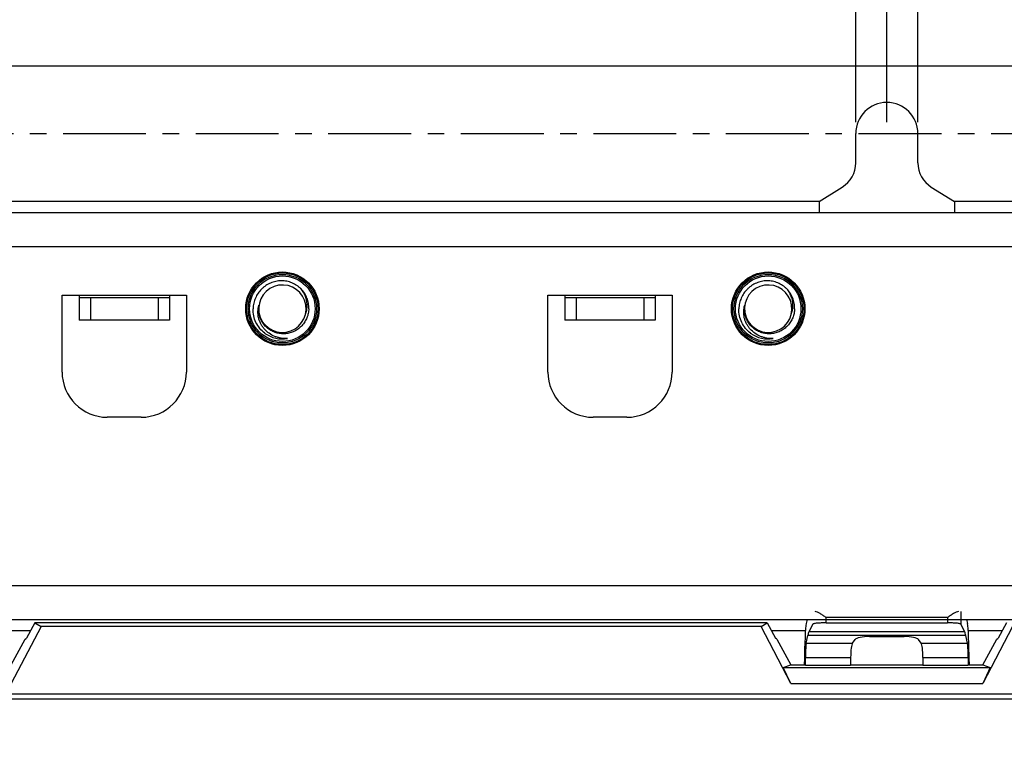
# Model space of a CAD drawing. Header units: millimetres. Extents: x 5740 to 7888, y -1457 to 417.
# Tile 113 of 120: x 7204 to 7291, y 142 to 207. Entities that reach past the tile are written whole.
import ezdxf

# ---------------------------------------------------------------- set-up
doc = ezdxf.new("R2010")
doc.units = ezdxf.units.MM
doc.header["$LTSCALE"] = 23.1
doc.header["$PDMODE"] = 3
doc.header["$PDSIZE"] = 0.31
doc.linetypes.add('CENTER', pattern=[50.8, 31.75, -6.35, 6.35, -6.35])
doc.layers.get('0').update_dxf_attribs({"linetype": 'CONTINUOUS'})
doc.layers.get('Defpoints').update_dxf_attribs({"linetype": 'CONTINUOUS'})
for name, color, linetype in [('M5_NUT_5P182', 7, 'CONTINUOUS'), ('TEXT', 7, 'CONTINUOUS'), ('W3_BACKPLATE_4SLOT2', 7, 'CONTINUOUS'), ('W3_BP_4SLOT_COVER1_2211232', 7, 'CONTINUOUS')]:
    doc.layers.add(name, color=color, linetype=linetype)
doc.styles.get("Standard").update_dxf_attribs({"font": 'arial.ttf'})
doc.dimstyles.new('DIMSTYLE_2$0', dxfattribs={"dimtxt": 2.5, "dimasz": 3, "dimexe": 0.18, "dimexo": 0.0625, "dimgap": 0.09, "dimtad": 1, "dimdec": 0, "dimdsep": 46, "dimtxsty": 'Standard', "dimblk": '_FILLED', "dimcen": 0.09, "dimadec": 0, "dimazin": 0, "dimtp": 0.01, "dimtm": 0.01, "dimtfac": 1, "dimtdec": 0, "dimtofl": 0, "dimtmove": 0, "dimatfit": 3, "dimldrblk": '_FILLED', "dimfxl": 0, "dimtolj": 1, "dimarcsym": 0})

# ---------------------------------------------------------------- blocks, each defined once
blk = doc.blocks.new('_FILLED')
at = {"color": 0, "linetype": 'ByBlock'}
blk.add_solid([(0, 0), (-1, 0.2), (-1, -0.2)], dxfattribs=at)
blk = doc.blocks.new('*D483')
at = {"color": 0, "linetype": 'Continuous', "lineweight": -2}
for p, q in [((7133.095, 171.117), (7133.095, 244.706)), ((7386.095, 171.117), (7386.095, 244.706)), ((7138.095, 242.206), (7381.095, 242.206))]:
    blk.add_line(p, q, dxfattribs=at)
at = {"layer": 'Defpoints', "color": 0, "linetype": 'Continuous'}
for p in [(7386.095, 242.206), (7133.095, 170.117), (7386.095, 170.117)]:
    blk.add_point(p, dxfattribs=at)
at = {"color": 0, "linetype": 'Continuous', "lineweight": -2, "xscale": 5, "yscale": 5, "zscale": 5, "rotation": 180}
blk.add_blockref('_FILLED', (7133.095, 242.206), dxfattribs=at)
at = {"color": 0, "linetype": 'Continuous', "lineweight": -2, "xscale": 5, "yscale": 5, "zscale": 5}
blk.add_blockref('_FILLED', (7386.095, 242.206), dxfattribs=at)
at = {"color": 0, "linetype": 'Continuous', "insert": (7259.883, 248.372), "char_height": 7.5, "attachment_point": 5}
blk.add_mtext('\\A1;253(8.27)', dxfattribs=at)
blk = doc.blocks.new('*D484')
at = {"color": 0, "linetype": 'Continuous', "lineweight": -2}
for p, q in [((7364.095, 203.017), (7500.495, 203.017)), ((7497.995, 198.017), (7497.995, -8.983)), ((7289.595, -13.983), (7500.495, -13.983))]:
    blk.add_line(p, q, dxfattribs=at)
at = {"layer": 'Defpoints', "color": 0, "linetype": 'Continuous'}
for p in [(7363.095, 203.017), (7288.595, -13.983), (7497.995, -13.983)]:
    blk.add_point(p, dxfattribs=at)
at = {"color": 0, "linetype": 'Continuous', "lineweight": -2, "xscale": 5, "yscale": 5, "zscale": 5}
for p, rotation in [((7497.995, 203.017), 90), ((7497.995, -13.983), 270)]:
    blk.add_blockref('_FILLED', p, dxfattribs=dict(at, rotation=rotation))
at = {"color": 0, "linetype": 'Continuous', "insert": (7491.828, 94.867), "char_height": 7.5, "attachment_point": 5, "rotation": 90}
blk.add_mtext('\\A1;217(8.54)', dxfattribs=at)
blk = doc.blocks.new('*D485')
at = {"color": 0, "linetype": 'Continuous', "lineweight": -2}
for p, q in [((7195.095, 198.017), (7195.095, 227.853)), ((7281.095, 198.017), (7281.095, 227.853)), ((7200.095, 225.353), (7276.095, 225.353))]:
    blk.add_line(p, q, dxfattribs=at)
at = {"layer": 'Defpoints', "color": 0, "linetype": 'Continuous'}
for p in [(7281.095, 225.353), (7195.095, 197.017), (7281.095, 197.017)]:
    blk.add_point(p, dxfattribs=at)
at = {"color": 0, "linetype": 'Continuous', "lineweight": -2, "xscale": 5, "yscale": 5, "zscale": 5, "rotation": 180}
blk.add_blockref('_FILLED', (7195.095, 225.353), dxfattribs=at)
at = {"color": 0, "linetype": 'Continuous', "lineweight": -2, "xscale": 5, "yscale": 5, "zscale": 5}
blk.add_blockref('_FILLED', (7281.095, 225.353), dxfattribs=at)
at = {"color": 0, "linetype": 'Continuous', "insert": (7238.095, 231.52), "char_height": 7.5, "attachment_point": 5}
blk.add_mtext('\\A1;86(3.39)', dxfattribs=at)
blk = doc.blocks.new('*D487')
at = {"color": 0, "linetype": 'Continuous', "lineweight": -2}
for p, q in [((7192.345, 198.017), (7192.345, 211.517)), ((7197.845, 198.017), (7197.845, 211.517)), ((7187.345, 209.017), (7182.345, 209.017)), ((7202.845, 209.017), (7251.467, 209.017))]:
    blk.add_line(p, q, dxfattribs=at)
at = {"layer": 'Defpoints', "color": 0, "linetype": 'Continuous'}
for p in [(7197.845, 209.017), (7192.345, 197.017), (7197.845, 197.017)]:
    blk.add_point(p, dxfattribs=at)
at = {"color": 0, "linetype": 'Continuous', "lineweight": -2, "xscale": 5, "yscale": 5, "zscale": 5}
blk.add_blockref('_FILLED', (7192.345, 209.017), dxfattribs=at)
at = {"color": 0, "linetype": 'Continuous', "lineweight": -2, "xscale": 5, "yscale": 5, "zscale": 5, "rotation": 180}
blk.add_blockref('_FILLED', (7197.845, 209.017), dxfattribs=at)
at = {"color": 0, "linetype": 'Continuous', "insert": (7229.656, 215.183), "char_height": 7.5, "attachment_point": 5}
blk.add_mtext('\\A1;5.5(0.22)', dxfattribs=at)
blk = doc.blocks.new('*D488')
at = {"color": 0, "linetype": 'Continuous', "lineweight": -2}
for p, q in [((7278.345, 198.017), (7278.345, 211.517)), ((7283.845, 198.017), (7283.845, 211.517)), ((7273.345, 209.017), (7268.345, 209.017)), ((7288.845, 209.017), (7337.467, 209.017))]:
    blk.add_line(p, q, dxfattribs=at)
at = {"layer": 'Defpoints', "color": 0, "linetype": 'Continuous'}
for p in [(7283.845, 209.017), (7278.345, 197.017), (7283.845, 197.017)]:
    blk.add_point(p, dxfattribs=at)
at = {"color": 0, "linetype": 'Continuous', "lineweight": -2, "xscale": 5, "yscale": 5, "zscale": 5}
blk.add_blockref('_FILLED', (7278.345, 209.017), dxfattribs=at)
at = {"color": 0, "linetype": 'Continuous', "lineweight": -2, "xscale": 5, "yscale": 5, "zscale": 5, "rotation": 180}
blk.add_blockref('_FILLED', (7283.845, 209.017), dxfattribs=at)
at = {"color": 0, "linetype": 'Continuous', "insert": (7315.656, 215.183), "char_height": 7.5, "attachment_point": 5}
blk.add_mtext('\\A1;5.5(0.22)', dxfattribs=at)
blk = doc.blocks.new('*D498')
at = {"color": 0, "linetype": 'Continuous', "lineweight": -2}
for p, q in [((7281.095, 198.017), (7281.095, 227.853)), ((7351.095, 198.017), (7351.095, 227.853)), ((7286.095, 225.353), (7346.095, 225.353))]:
    blk.add_line(p, q, dxfattribs=at)
at = {"layer": 'Defpoints', "color": 0, "linetype": 'Continuous'}
for p in [(7351.095, 225.353), (7281.095, 197.017), (7351.095, 197.017)]:
    blk.add_point(p, dxfattribs=at)
at = {"color": 0, "linetype": 'Continuous', "lineweight": -2, "xscale": 5, "yscale": 5, "zscale": 5, "rotation": 180}
blk.add_blockref('_FILLED', (7281.095, 225.353), dxfattribs=at)
at = {"color": 0, "linetype": 'Continuous', "lineweight": -2, "xscale": 5, "yscale": 5, "zscale": 5}
blk.add_blockref('_FILLED', (7351.095, 225.353), dxfattribs=at)
at = {"color": 0, "linetype": 'Continuous', "insert": (7316.095, 231.52), "char_height": 7.5, "attachment_point": 5}
blk.add_mtext('\\A1;70(2.76)', dxfattribs=at)

msp = doc.modelspace()

# ---------------------------------------------------------------- linework, layer by layer
at = {"layer": 'M5_NUT_5P182', "color": 7}
for centre, radius in [((7227.595, 181.517), 3.164), ((7227.595, 181.517), 3.029), ((7227.595, 181.517), 2.9), ((7270.595, 181.517), 3.164), ((7270.595, 181.517), 3.029), ((7270.595, 181.517), 2.9)]:
    msp.add_circle(centre, radius, dxfattribs=at)
for centre, radius, start, end in [((7227.595, 181.517), 2.1, 189.29821, 189.01748), ((7270.595, 181.517), 2.1, 189.29821, 189.01748), ((7227.599, 181.52), 2.677, 233.47319, 234.19376), ((7227.596, 181.517), 2.672, 234.19384, 234.61939), ((7227.659, 181.469), 2.671, 232.69531, 232.92261), ((7227.595, 181.517), 2.671, 234.65747, 279.60023), ((7227.591, 181.54), 2.695, 277.26887, 278.9876), ((7227.591, 181.54), 2.694, 278.98759, 279.5884), ((7270.599, 181.52), 2.677, 233.47319, 234.19376), ((7270.596, 181.517), 2.672, 234.19384, 234.61939), ((7270.659, 181.469), 2.671, 232.69531, 232.92261), ((7270.595, 181.517), 2.671, 234.65747, 279.60023), ((7270.591, 181.54), 2.695, 277.26887, 278.9876), ((7270.591, 181.54), 2.694, 278.98759, 279.5884)]:
    msp.add_arc(centre, radius, start, end, dxfattribs=at)
for points, knots in [([(7229.935, 181.517), (7229.941, 181.678), (7229.924, 181.922), (7229.852, 182.237), (7229.749, 182.543), (7229.562, 182.904), (7229.305, 183.219), (7229.066, 183.437), (7228.806, 183.629), (7228.447, 183.819), (7227.98, 183.958), (7227.495, 184.002), (7227.011, 183.951), (7226.545, 183.806), (7226.188, 183.613), (7225.928, 183.42), (7225.689, 183.204), (7225.429, 182.891), (7225.234, 182.535), (7225.12, 182.232), (7225.035, 181.92), (7225.005, 181.678), (7225, 181.517)], [0, 0, 0, 0, 0.062471, 0.093746, 0.125022, 0.187495, 0.24997, 0.281247, 0.312524, 0.375001, 0.43748, 0.499961, 0.562443, 0.624926, 0.687412, 0.718691, 0.749971, 0.812459, 0.874948, 0.906227, 0.937506, 1, 1, 1, 1]), ([(7272.935, 181.517), (7272.941, 181.678), (7272.924, 181.922), (7272.852, 182.237), (7272.749, 182.543), (7272.562, 182.904), (7272.305, 183.219), (7272.066, 183.437), (7271.806, 183.629), (7271.447, 183.819), (7270.98, 183.958), (7270.495, 184.002), (7270.011, 183.951), (7269.545, 183.806), (7269.188, 183.613), (7268.928, 183.42), (7268.689, 183.204), (7268.429, 182.891), (7268.234, 182.535), (7268.12, 182.232), (7268.035, 181.92), (7268.005, 181.678), (7268, 181.517)], [0, 0, 0, 0, 0.062471, 0.093746, 0.125022, 0.187495, 0.24997, 0.281247, 0.312524, 0.375001, 0.43748, 0.499961, 0.562443, 0.624926, 0.687412, 0.718691, 0.749971, 0.812459, 0.874948, 0.906227, 0.937506, 1, 1, 1, 1]), ([(7229.766, 181.517), (7229.776, 181.59), (7229.789, 181.738), (7229.785, 181.96), (7229.759, 182.18), (7229.697, 182.469), (7229.566, 182.817), (7229.409, 183.07), (7229.321, 183.189)], [0, 0, 0, 0, 0.12496, 0.249984, 0.375018, 0.500067, 0.749967, 1, 1, 1, 1]), ([(7272.766, 181.517), (7272.776, 181.59), (7272.789, 181.738), (7272.785, 181.96), (7272.759, 182.18), (7272.697, 182.469), (7272.566, 182.817), (7272.409, 183.07), (7272.321, 183.189)], [0, 0, 0, 0, 0.12496, 0.249984, 0.375018, 0.500067, 0.749967, 1, 1, 1, 1]), ([(7226.041, 179.344), (7225.875, 179.47), (7225.573, 179.763), (7225.235, 180.294), (7225.031, 180.89), (7224.994, 181.309), (7225, 181.517)], [0, 0, 0, 0, 0.250026, 0.500021, 0.750006, 1, 1, 1, 1]), ([(7228.04, 178.883), (7227.85, 178.873), (7227.563, 178.888), (7227.192, 178.97), (7226.831, 179.092), (7226.411, 179.322), (7226.054, 179.641), (7225.821, 179.941), (7225.675, 180.186), (7225.559, 180.447), (7225.477, 180.721), (7225.431, 181.002), (7225.421, 181.287), (7225.449, 181.571), (7225.492, 181.756), (7225.52, 181.846)], [0, 0, 0, 0, 0.125074, 0.187688, 0.2503, 0.375263, 0.500176, 0.562708, 0.625232, 0.687743, 0.750236, 0.812703, 0.875157, 0.9376, 1, 1, 1, 1]), ([(7229.935, 181.517), (7229.931, 181.379), (7229.897, 181.104), (7229.773, 180.706), (7229.581, 180.337), (7229.325, 180.009), (7229.015, 179.732), (7228.659, 179.516), (7228.269, 179.369), (7227.86, 179.296), (7227.443, 179.301), (7227.035, 179.382), (7226.65, 179.54), (7226.301, 179.767), (7226.002, 180.057), (7225.764, 180.398), (7225.597, 180.78), (7225.537, 181.051), (7225.52, 181.188)], [0, 0, 0, 0, 0.062513, 0.12502, 0.18753, 0.250036, 0.312542, 0.375045, 0.437548, 0.50005, 0.562549, 0.625048, 0.687545, 0.75004, 0.812532, 0.875025, 0.93751, 1, 1, 1, 1]), ([(7229.636, 181.026), (7229.683, 181.144), (7229.731, 181.308), (7229.76, 181.475), (7229.766, 181.517)], [0, 0, 0, 0, 0.749793, 1, 1, 1, 1]), ([(7269.041, 179.344), (7268.875, 179.47), (7268.573, 179.763), (7268.235, 180.294), (7268.031, 180.89), (7267.994, 181.309), (7268, 181.517)], [0, 0, 0, 0, 0.250026, 0.500021, 0.750006, 1, 1, 1, 1]), ([(7271.04, 178.883), (7270.85, 178.873), (7270.563, 178.888), (7270.192, 178.97), (7269.831, 179.092), (7269.411, 179.322), (7269.054, 179.641), (7268.821, 179.941), (7268.675, 180.186), (7268.559, 180.447), (7268.477, 180.721), (7268.431, 181.002), (7268.421, 181.287), (7268.449, 181.571), (7268.492, 181.756), (7268.52, 181.846)], [0, 0, 0, 0, 0.125074, 0.187688, 0.2503, 0.375263, 0.500176, 0.562708, 0.625232, 0.687743, 0.750236, 0.812703, 0.875157, 0.9376, 1, 1, 1, 1]), ([(7272.935, 181.517), (7272.931, 181.379), (7272.897, 181.104), (7272.773, 180.706), (7272.581, 180.337), (7272.325, 180.009), (7272.015, 179.732), (7271.659, 179.516), (7271.269, 179.369), (7270.86, 179.296), (7270.443, 179.301), (7270.035, 179.382), (7269.65, 179.54), (7269.301, 179.767), (7269.002, 180.057), (7268.764, 180.398), (7268.597, 180.78), (7268.537, 181.051), (7268.52, 181.188)], [0, 0, 0, 0, 0.062513, 0.12502, 0.18753, 0.250036, 0.312542, 0.375045, 0.437548, 0.50005, 0.562549, 0.625048, 0.687545, 0.75004, 0.812532, 0.875025, 0.93751, 1, 1, 1, 1]), ([(7272.636, 181.026), (7272.683, 181.144), (7272.731, 181.308), (7272.76, 181.475), (7272.766, 181.517)], [0, 0, 0, 0, 0.749793, 1, 1, 1, 1])]:
    msp.add_open_spline(points, degree=3, knots=knots, dxfattribs=at)
at = {"layer": 'TEXT', "color": 7, "linetype": 'CENTER', "ltscale": 0.01}
msp.add_line((7184.716, 197.017), (7372.88, 197.017), dxfattribs=at)
at = {"layer": 'W3_BACKPLATE_4SLOT2', "color": 7}
for p, q in [((7156.095, 203.017), (7320.095, 203.017)), ((7278.345, 194.414), (7278.345, 197.017)), ((7283.845, 194.414), (7283.845, 197.017)), ((7275.095, 191.017), (7277.155, 192.285)), ((7285.034, 192.285), (7287.095, 191.017)), ((7275.095, 191.017), (7201.095, 191.017)), ((7275.095, 191.017), (7275.095, 190.017)), ((7287.095, 191.017), (7287.095, 190.017)), ((7324.095, 191.017), (7287.095, 191.017)), ((7152.095, 190.017), (7324.095, 190.017)), ((7152.095, 187.017), (7324.095, 187.017)), ((7208.095, 175.917), (7208.095, 182.717)), ((7208.095, 182.717), (7219.095, 182.717)), ((7209.595, 182.717), (7209.595, 182.517)), ((7209.595, 182.517), (7209.595, 180.517)), ((7209.595, 182.517), (7217.595, 182.517)), ((7210.595, 182.517), (7210.595, 180.517)), ((7216.595, 182.517), (7216.595, 180.517)), ((7217.595, 182.717), (7217.595, 182.517)), ((7217.595, 182.517), (7217.595, 180.517)), ((7219.095, 182.717), (7219.095, 175.917)), ((7251.095, 175.917), (7251.095, 182.717)), ((7251.095, 182.717), (7262.095, 182.717)), ((7252.595, 182.717), (7252.595, 182.517)), ((7252.595, 182.517), (7252.595, 180.517)), ((7252.595, 182.517), (7260.595, 182.517)), ((7253.595, 182.517), (7253.595, 180.517)), ((7259.595, 182.517), (7259.595, 180.517)), ((7260.595, 182.717), (7260.595, 182.517)), ((7260.595, 182.517), (7260.595, 180.517)), ((7262.095, 182.717), (7262.095, 175.917)), ((7217.595, 180.517), (7209.595, 180.517)), ((7260.595, 180.517), (7252.595, 180.517)), ((7215.095, 171.917), (7212.095, 171.917)), ((7258.095, 171.917), (7255.095, 171.917)), ((7152.095, 157.017), (7324.095, 157.017)), ((7152.095, 154.017), (7324.095, 154.017)), ((7205.306, 153.017), (7202.3, 153.017)), ((7273.889, 153.017), (7270.884, 153.017)), ((7291.306, 153.017), (7288.3, 153.017))]:
    msp.add_line(p, q, dxfattribs=at)
for centre in [(7227.595, 181.517), (7270.595, 181.517)]:
    msp.add_circle(centre, 3.25, dxfattribs=at)
for centre, radius, start, end in [((7281.095, 197.017), 2.75, 0, 180), ((7275.845, 194.414), 2.5, 301.6075, 0), ((7286.345, 194.414), 2.5, 180, 238.3925), ((7212.095, 175.917), 4, 180, 270), ((7215.095, 175.917), 4, 270, 0), ((7255.095, 175.917), 4, 180, 270), ((7258.095, 175.917), 4, 270, 0)]:
    msp.add_arc(centre, radius, start, end, dxfattribs=at)
at = {"layer": 'W3_BP_4SLOT_COVER1_2211232', "color": 7}
for p, q in [((7287.654, 154.737), (7287.654, 153.607)), ((7206.229, 153.403), (7203.592, 148.354)), ((7205.684, 153.717), (7204.95, 152.36)), ((7205.684, 153.717), (7206.229, 153.403)), ((7270.505, 153.717), (7205.684, 153.717)), ((7269.96, 153.403), (7206.229, 153.403)), ((7269.96, 153.403), (7270.505, 153.717)), ((7272.597, 148.354), (7269.96, 153.403)), ((7270.505, 153.717), (7271.239, 152.36)), ((7274.035, 154.017), (7273.962, 153.679)), ((7274.535, 153.607), (7274.199, 152.937)), ((7275.733, 153.726), (7275.733, 154.189)), ((7286.456, 154.189), (7275.733, 154.189)), ((7275.733, 153.726), (7286.456, 153.726)), ((7286.456, 154.189), (7286.456, 153.726)), ((7287.99, 152.937), (7287.654, 153.607)), ((7288.154, 154.017), (7288.227, 153.679)), ((7292.229, 153.403), (7289.592, 148.354)), ((7291.684, 153.717), (7290.95, 152.36)), ((7273.954, 151.935), (7274.097, 152.598)), ((7288.092, 152.598), (7274.097, 152.598)), ((7287.99, 152.937), (7274.199, 152.937)), ((7288.235, 151.935), (7288.092, 152.598)), ((7203.595, 150.017), (7204.819, 152.282)), ((7204.819, 152.282), (7204.95, 152.36)), ((7271.37, 152.282), (7271.239, 152.36)), ((7271.37, 152.282), (7272.595, 150.017)), ((7273.954, 151.935), (7278.068, 151.935)), ((7278.068, 151.935), (7278.287, 152.244)), ((7279.567, 152.512), (7282.622, 152.512)), ((7284.121, 151.935), (7283.902, 152.244)), ((7284.121, 151.935), (7288.235, 151.935)), ((7289.595, 150.017), (7290.819, 152.282)), ((7290.819, 152.282), (7290.95, 152.36)), ((7271.935, 149.788), (7272.595, 150.017)), ((7272.595, 150.017), (7273.804, 150.017)), ((7273.804, 150.017), (7273.805, 150.283)), ((7273.804, 150.017), (7273.892, 149.987)), ((7273.892, 149.987), (7273.896, 150.673)), ((7273.892, 149.987), (7277.894, 149.987)), ((7273.896, 150.673), (7277.894, 150.673)), ((7277.894, 150.673), (7277.894, 149.987)), ((7277.894, 150.017), (7284.295, 150.017)), ((7284.295, 150.673), (7284.295, 149.987)), ((7284.295, 150.673), (7288.293, 150.673)), ((7284.295, 149.987), (7288.297, 149.987)), ((7288.293, 150.673), (7288.297, 149.987)), ((7288.385, 150.017), (7288.297, 149.987)), ((7288.384, 150.283), (7288.385, 150.017)), ((7288.385, 150.017), (7289.595, 150.017)), ((7289.595, 150.017), (7290.254, 149.788)), ((7272.597, 148.354), (7271.935, 149.788)), ((7271.935, 149.788), (7290.254, 149.788)), ((7290.254, 149.788), (7289.592, 148.354)), ((7272.597, 148.354), (7289.592, 148.354)), ((7169.836, 147.433), (7323.143, 147.433)), ((7169.544, 146.991), (7323.435, 146.991))]:
    msp.add_line(p, q, dxfattribs=at)
for centre, major_axis, ratio, start_param, end_param in [((7273.988, 150.283), (0.019, 3.5), 0.052119, 0.244632, 1.571083), ((7288.201, 150.283), (-0.019, 3.5), 0.052119, -1.571083, -0.244632), ((7274.199, 139.014), (0.077, 14), 0.052119, 0.105006, 0.244632), ((7287.99, 139.014), (-0.077, 14), 0.052119, -0.244632, -0.105006), ((7273.964, 150.673), (0.007, 1.3), 0.052119, 0.244632, 1.571083), ((7278.124, 150.673), (0, 1.3), 0.176327, 0.244346, 1.570796), ((7279.567, 152.188), (1.3, 0), 0.249328, 1.570796, 2.96706), ((7282.622, 152.188), (1.3, 0), 0.249328, 0.174533, 1.570796), ((7284.066, 150.673), (0, 1.3), 0.176327, -1.570796, -0.244346), ((7288.225, 150.673), (-0.007, 1.3), 0.052119, -1.571083, -0.244632)]:
    msp.add_ellipse(centre, major_axis=major_axis, ratio=ratio, start_param=start_param, end_param=end_param, dxfattribs=at)
for points, knots in [([(7275.733, 154.189), (7275.644, 154.252), (7275.469, 154.373), (7275.211, 154.539), (7274.974, 154.666), (7274.813, 154.725), (7274.739, 154.727)], [0, 0, 0, 0, 0.287518, 0.561208, 0.806166, 1, 1, 1, 1]), ([(7287.45, 154.727), (7287.376, 154.725), (7287.215, 154.666), (7286.978, 154.539), (7286.72, 154.373), (7286.545, 154.252), (7286.456, 154.189)], [0, 0, 0, 0, 0.193833, 0.438791, 0.712481, 1, 1, 1, 1]), ([(7275.733, 153.726), (7275.585, 153.726), (7275.369, 153.722), (7275.094, 153.708), (7274.917, 153.694), (7274.769, 153.677), (7274.654, 153.658), (7274.582, 153.637), (7274.541, 153.62), (7274.535, 153.607)], [0, 0, 0, 0, 0.366676, 0.533763, 0.681815, 0.805787, 0.901651, 0.966341, 1, 1, 1, 1]), ([(7287.654, 153.607), (7287.648, 153.62), (7287.608, 153.637), (7287.535, 153.658), (7287.42, 153.677), (7287.272, 153.694), (7287.095, 153.708), (7286.82, 153.722), (7286.604, 153.726), (7286.456, 153.726)], [0, 0, 0, 0, 0.033659, 0.098349, 0.194213, 0.318185, 0.466237, 0.633324, 1, 1, 1, 1])]:
    msp.add_open_spline(points, degree=3, knots=knots, dxfattribs=at)

# ---------------------------------------------------------------- dimensions: what is measured, and where the dimension line sits
at = {"color": 7, "linetype": 'Continuous'}
for base, p1, p2, text, picture, middle in [((7386.095, 242.206), (7133.095, 170.117), (7386.095, 170.117), '<>(8.27)', '*D483', (7259.883, 242.206)), ((7281.095, 225.353), (7195.095, 197.017), (7281.095, 197.017), '<>(3.39)', '*D485', (7238.095, 225.353))]:
    dim = msp.add_linear_dim(base=base, p1=p1, p2=p2, text=text, dimstyle='DIMSTYLE_2$0', override={"dimscale": 2.5, "dimtxt": 3, "dimasz": 2, "dimexe": 1, "dimexo": 0.4, "dimgap": 0.5, "dimtad": 3, "dimdec": 2}, dxfattribs=at)
    dim.commit()
    dim.dimension.update_dxf_attribs({"geometry": picture, "text_midpoint": middle, "dimtype": 160})
for base, p1, p2, text, override, picture, middle in [((7351.095, 225.353), (7281.095, 197.017), (7351.095, 197.017), '<>(2.76)', {"dimscale": 2.5, "dimtxt": 3, "dimasz": 2, "dimexe": 1, "dimexo": 0.4, "dimgap": 0.5, "dimtad": 3, "dimdec": 2}, '*D498', (7316.095, 231.52)), ((7197.845, 209.017), (7192.345, 197.017), (7197.845, 197.017), '<>(0.22)', {"dimscale": 2.5, "dimtxt": 3, "dimasz": 2, "dimexe": 1, "dimexo": 0.4, "dimgap": 0.5, "dimtad": 3, "dimdec": 2, "dimpost": ''}, '*D487', (7229.656, 215.183)), ((7283.845, 209.017), (7278.345, 197.017), (7283.845, 197.017), '<>(0.22)', {"dimscale": 2.5, "dimtxt": 3, "dimasz": 2, "dimexe": 1, "dimexo": 0.4, "dimgap": 0.5, "dimtad": 3, "dimdec": 2, "dimpost": ''}, '*D488', (7315.656, 215.183))]:
    dim = msp.add_linear_dim(base=base, p1=p1, p2=p2, text=text, dimstyle='DIMSTYLE_2$0', override=override, dxfattribs=at)
    dim.commit()
    dim.dimension.update_dxf_attribs({"geometry": picture, "text_midpoint": middle})
dim = msp.add_linear_dim(base=(7497.995, -13.983), p1=(7363.095, 203.017), p2=(7288.595, -13.983), angle=90, text='<>(8.54)', dimstyle='DIMSTYLE_2$0', override={"dimscale": 2.5, "dimtxt": 3, "dimasz": 2, "dimexe": 1, "dimexo": 0.4, "dimgap": 0.5, "dimtad": 3, "dimdec": 2}, dxfattribs=at)
dim.commit()
dim.dimension.update_dxf_attribs({"geometry": '*D484', "text_midpoint": (7497.995, 94.867), "dimtype": 160})

doc.saveas('drawing.dxf')
